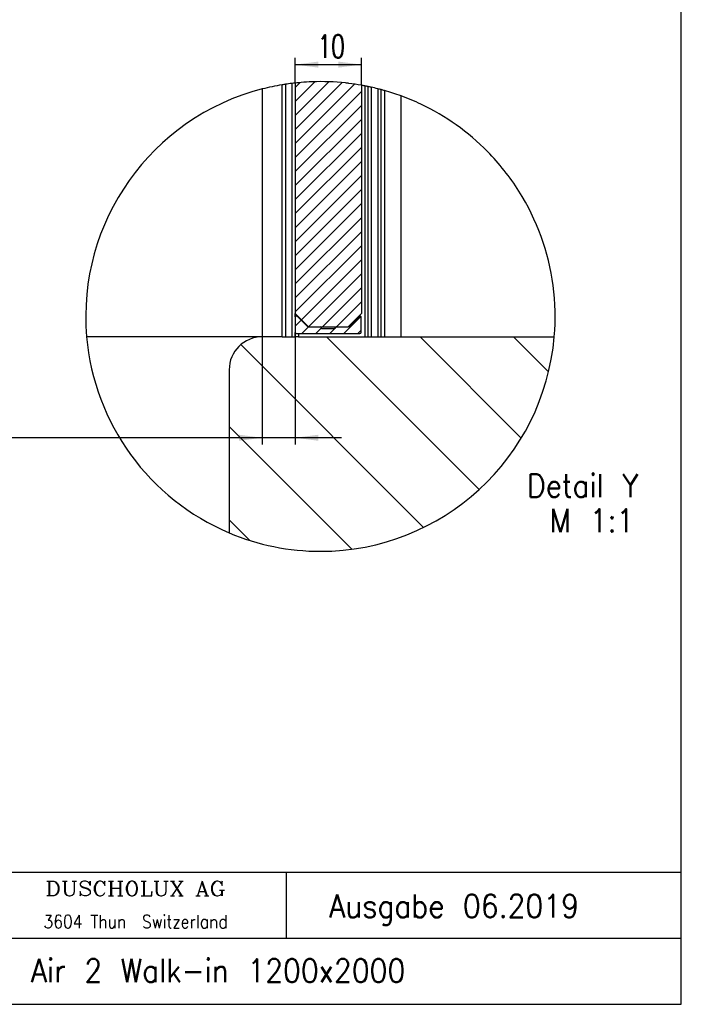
# Model space of a CAD drawing. Header units: millimetres. Extents: x -96 to 309, y -73 to 213.
# Tile 2 of 3: x 209 to 309, y -73 to 76. Entities that reach past the tile are written whole.
import ezdxf

# ---------------------------------------------------------------- set-up
doc = ezdxf.new("R2010")
doc.units = ezdxf.units.MM
doc.layers.add('1', color=7, linetype='Continuous')
doc.styles.add('CONVERTER_11', font='txt.shx', dxfattribs={"width": 0.9})
doc.styles.add('CONVERTER_13', font='complex.shx', dxfattribs={"width": 1.14})
doc.styles.add('CONVERTER_14', font='complex.shx', dxfattribs={"width": 0.8644999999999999})
doc.styles.add('CONVERTER_15', font='txt.shx', dxfattribs={"width": 0.675})
doc.dimstyles.new('ME10_DIM_15', dxfattribs={"dimtxt": 3.5, "dimasz": 3.5, "dimexe": 1, "dimexo": 0, "dimgap": 1, "dimtad": 1, "dimdsep": 46, "dimtxsty": 'CONVERTER_15', "dimsah": 1, "dimcen": 0.09, "dimclrd": 3, "dimclre": 3, "dimclrt": 3, "dimadec": 0, "dimazin": 0, "dimtfac": 1, "dimtdec": 4, "dimtix": 1, "dimtmove": 0, "dimatfit": 3, "dimfxl": 0, "dimtolj": 1, "dimtzin": 0, "dimarcsym": 0})
doc.dimstyles.new('ME10_DIM_16', dxfattribs={"dimtxt": 3.5, "dimasz": 3.5, "dimexe": 1, "dimexo": 0, "dimgap": 1, "dimtad": 1, "dimdsep": 46, "dimtxsty": 'CONVERTER_15', "dimsah": 1, "dimcen": 0.09, "dimclrd": 3, "dimclre": 3, "dimclrt": 3, "dimadec": 0, "dimazin": 0, "dimtfac": 1, "dimtdec": 4, "dimtix": 1, "dimtmove": 0, "dimatfit": 3, "dimfxl": 0, "dimtolj": 1, "dimtzin": 0, "dimarcsym": 0})
pattern_1 = [(225, (0, 0), (1.060660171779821, -1.060660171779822), [])]

# ---------------------------------------------------------------- blocks, each defined once
blk = doc.blocks.new('_din_a3_q_e', base_point=(106.081043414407, 70.01840975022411))
at = {"layer": '1', "color": 7, "linetype": 'Continuous'}
for p, q in [((308.581043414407, -72.9815902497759), (308.581043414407, 213.0184097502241)), ((21.831043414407, -72.98159024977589), (308.581043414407, -72.9815902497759))]:
    blk.add_line(p, q, dxfattribs=at)
blk = doc.blocks.new('_logo_duscholux', base_point=(206.4188812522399, -17.95562562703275))
at = {"layer": '1', "linetype": 'Continuous'}
h = blk.add_hatch(color=2, dxfattribs=at)
edge = h.paths.add_edge_path()
edge.add_line((149.4688812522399, -56.25777668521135), (149.4688812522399, -59.65347456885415))
edge.add_arc((147.3188812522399, -59.65347456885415), 2.150000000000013, 270, 360, ccw=False)
edge.add_line((147.3188812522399, -61.80347456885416), (142.6688812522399, -61.80347456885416))
edge.add_line((142.6688812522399, -61.80347456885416), (142.6688812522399, -56.85643157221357))
edge.add_line((142.6688812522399, -56.85643157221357), (144.2688812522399, -56.85643157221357))
edge.add_line((144.2688812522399, -56.85643157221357), (144.2688812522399, -60.35618255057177))
edge.add_line((144.2688812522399, -60.35618255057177), (146.7688812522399, -60.35618255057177))
edge.add_arc((146.7688812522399, -59.25618255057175), 1.100000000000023, 270, 360)
edge.add_line((147.8688812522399, -59.25618255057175), (147.8688812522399, -56.65777668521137))
edge.add_arc((146.7688812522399, -56.65777668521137), 1.099999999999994, 0, 90)
edge.add_line((146.7688812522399, -55.55777668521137), (142.6688812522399, -55.55777668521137))
edge.add_line((142.6688812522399, -55.55777668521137), (142.6688812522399, -54.10777668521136))
edge.add_line((142.6688812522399, -54.10777668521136), (147.3188812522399, -54.10777668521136))
edge.add_arc((147.3188812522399, -56.25777668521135), 2.150000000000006, 0, 90, ccw=False)
h = blk.add_hatch(color=2, dxfattribs=at)
edge = h.paths.add_edge_path()
edge.add_line((153.0632814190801, -56.06551131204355), (153.0632814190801, -56.66135861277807))
edge.add_line((153.0632814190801, -56.66135861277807), (154.8912191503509, -56.66135861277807))
edge.add_arc((154.8912191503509, -57.41135861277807), 0.75, 0, 90, ccw=False)
edge.add_line((155.6412191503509, -57.41135861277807), (155.6412191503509, -58.55182188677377))
edge.add_arc((154.8912191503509, -58.55182188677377), 0.75, 270, 360, ccw=False)
edge.add_line((154.8912191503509, -59.30182188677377), (153.7163279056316, -59.30182188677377))
edge.add_line((153.7163279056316, -59.30182188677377), (153.7163279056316, -57.26347642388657))
edge.add_line((153.7163279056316, -57.26347642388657), (153.0632814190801, -57.26347642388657))
edge.add_line((153.0632814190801, -57.26347642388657), (153.0632814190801, -59.89766918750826))
edge.add_line((153.0632814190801, -59.89766918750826), (155.0881765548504, -59.89766918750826))
edge.add_arc((155.0881765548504, -58.69766918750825), 1.20000000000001, 270, 360)
edge.add_line((156.2881765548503, -58.69766918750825), (156.2881765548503, -57.26551131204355))
edge.add_arc((155.0881765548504, -57.26551131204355), 1.199999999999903, 0, 90)
edge.add_line((155.0881765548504, -56.06551131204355), (153.0632814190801, -56.06551131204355))
h = blk.add_hatch(color=2, dxfattribs=at)
edge = h.paths.add_edge_path()
edge.add_line((160.555962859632, -56.06551131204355), (160.555962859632, -58.74766918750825))
edge.add_arc((159.4309628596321, -58.77266918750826), 1.12527774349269, -88.72696997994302, 1.2730300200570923, ccw=False)
edge.add_line((159.4559628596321, -59.89766918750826), (158.4102080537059, -59.89766918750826))
edge.add_arc((158.4352080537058, -58.77266918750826), 1.12527774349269, 178.726969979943, 268.72696997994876, ccw=False)
edge.add_line((157.3102080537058, -58.74766918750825), (157.3102080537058, -56.06551131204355))
edge.add_line((157.3102080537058, -56.06551131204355), (157.956728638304, -56.06551131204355))
edge.add_line((157.956728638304, -56.06551131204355), (157.9567286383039, -58.85182188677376))
edge.add_arc((158.406728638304, -58.85182188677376), 0.4500000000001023, 180, 270)
edge.add_line((158.406728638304, -59.30182188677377), (159.4540060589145, -59.30182188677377))
edge.add_arc((159.4540060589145, -58.85182188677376), 0.4500000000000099, 270, 360)
edge.add_line((159.9040060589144, -58.85182188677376), (159.9040060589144, -56.06551131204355))
edge.add_line((159.9040060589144, -56.06551131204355), (160.555962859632, -56.06551131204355))
h = blk.add_hatch(color=2, dxfattribs=at)
edge = h.paths.add_edge_path()
edge.add_line((164.8234085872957, -57.06551131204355), (164.8234085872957, -57.12324508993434))
edge.add_line((164.8234085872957, -57.12324508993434), (164.1768880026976, -57.12324508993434))
edge.add_line((164.1768880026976, -57.12324508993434), (164.1768880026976, -57.11135861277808))
edge.add_arc((163.7268880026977, -57.11135861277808), 0.4499999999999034, 0, 90)
edge.add_line((163.7268880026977, -56.66135861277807), (162.6796105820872, -56.66135861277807))
edge.add_arc((162.6796105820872, -57.11135861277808), 0.4500000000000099, 90, 180)
edge.add_line((162.2296105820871, -57.11135861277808), (162.2296105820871, -57.23649127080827))
edge.add_arc((162.6796105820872, -57.23649127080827), 0.4500000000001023, 180, 270)
edge.add_line((162.6796105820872, -57.68649127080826), (163.8234085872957, -57.68649127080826))
edge.add_arc((163.8234085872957, -58.68649127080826), 1, 0, 90, ccw=False)
edge.add_line((164.8234085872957, -58.68649127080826), (164.8234085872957, -58.89766918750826))
edge.add_arc((163.8234085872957, -58.89766918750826), 1, 270, 360, ccw=False)
edge.add_line((163.8234085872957, -59.89766918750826), (162.5776537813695, -59.89766918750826))
edge.add_arc((162.5776537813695, -58.89766918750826), 1, 180, 270, ccw=False)
edge.add_line((161.5776537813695, -58.89766918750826), (161.5776537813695, -58.80124253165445))
edge.add_line((161.5776537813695, -58.80124253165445), (162.2241743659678, -58.80124253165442))
edge.add_line((162.2241743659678, -58.80124253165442), (162.2241743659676, -58.85182188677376))
edge.add_arc((162.6741743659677, -58.85182188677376), 0.4500000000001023, 180, 270)
edge.add_line((162.6741743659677, -59.30182188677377), (163.7214517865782, -59.30182188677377))
edge.add_arc((163.7214517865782, -58.85182188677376), 0.4500000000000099, 270, 360)
edge.add_line((164.1714517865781, -58.85182188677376), (164.1714517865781, -58.73202677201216))
edge.add_arc((163.7214517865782, -58.73202677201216), 0.4499999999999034, 0, 90)
edge.add_line((163.7214517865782, -58.28202677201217), (162.5776537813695, -58.28202677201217))
edge.add_arc((162.5776537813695, -57.28202677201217), 1, 180, 270, ccw=False)
edge.add_line((161.5776537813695, -57.28202677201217), (161.5776537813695, -57.06551131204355))
edge.add_arc((162.5776537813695, -57.06551131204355), 1, 90, 180, ccw=False)
edge.add_line((162.5776537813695, -56.06551131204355), (163.8234085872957, -56.06551131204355))
edge.add_arc((163.8234085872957, -57.06551131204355), 1, 0, 90, ccw=False)
h = blk.add_hatch(color=2, dxfattribs=at)
edge = h.paths.add_edge_path()
edge.add_line((169.0598668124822, -57.06551131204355), (169.0598668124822, -57.12324508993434))
edge.add_line((169.0598668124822, -57.12324508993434), (168.4133462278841, -57.12324508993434))
edge.add_line((168.4133462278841, -57.12324508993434), (168.4133462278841, -57.11135861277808))
edge.add_arc((167.9633462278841, -57.11135861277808), 0.4499999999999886, 0, 90)
edge.add_line((167.9633462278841, -56.66135861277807), (166.9160688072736, -56.66135861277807))
edge.add_arc((166.9160688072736, -57.11135861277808), 0.4500000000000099, 90, 180)
edge.add_line((166.4660688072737, -57.11135861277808), (166.4606325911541, -58.85182188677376))
edge.add_arc((166.9106325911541, -58.85182188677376), 0.4499999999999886, 180, 270)
edge.add_line((166.9106325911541, -59.30182188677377), (167.9579100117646, -59.30182188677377))
edge.add_arc((167.9579100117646, -58.85182188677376), 0.4500000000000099, 270, 360)
edge.add_line((168.4079100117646, -58.85182188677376), (168.4079100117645, -58.80124253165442))
edge.add_line((168.4079100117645, -58.80124253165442), (169.0544305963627, -58.80124253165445))
edge.add_line((169.0544305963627, -58.80124253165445), (169.0544305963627, -58.89766918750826))
edge.add_arc((168.0544305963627, -58.89766918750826), 1, 270, 360, ccw=False)
edge.add_line((168.0544305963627, -59.89766918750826), (166.8086757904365, -59.89766918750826))
edge.add_arc((166.8086757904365, -58.89766918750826), 1, 180, 270, ccw=False)
edge.add_line((165.8086757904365, -58.89766918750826), (165.814112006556, -57.06551131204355))
edge.add_arc((166.814112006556, -57.06551131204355), 1, 90, 180, ccw=False)
edge.add_line((166.814112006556, -56.06551131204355), (168.0598668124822, -56.06551131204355))
edge.add_arc((168.0598668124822, -57.06551131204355), 1, 0, 90, ccw=False)
for points in [[(173.2967784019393, -56.06551131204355), (173.2967784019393, -59.89766918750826), (172.6448216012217, -59.89766918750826), (172.6448216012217, -58.28202677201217), (170.6975441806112, -58.28202677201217), (170.6975441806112, -59.89766918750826), (170.0510235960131, -59.89766918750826), (170.0510235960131, -56.06551131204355), (170.6975441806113, -56.06551131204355), (170.6975441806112, -57.68649127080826), (172.6448216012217, -57.68649127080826), (172.6448216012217, -56.06551131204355)], [(179.5276897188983, -56.06551131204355), (179.5276897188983, -59.30182188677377), (181.8026102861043, -59.30182188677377), (181.8026102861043, -59.89766918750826), (178.8811691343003, -59.89766918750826), (178.8811691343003, -56.06551131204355)], [(189.5169244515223, -56.06551131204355), (190.1688812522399, -56.06551131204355), (188.8692641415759, -57.98159024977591), (190.1688812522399, -59.89766918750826), (189.5169244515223, -59.89766918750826), (188.5443049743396, -58.46069091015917), (187.5696470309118, -59.89766918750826), (186.9231264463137, -59.89766918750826), (188.220025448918, -57.98159024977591), (186.9231264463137, -56.06551131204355), (187.5696470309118, -56.06551131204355), (188.5443049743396, -57.50248958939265)]]:
    blk.add_hatch(color=2, dxfattribs=at).paths.add_polyline_path(points)
h = blk.add_hatch(color=2, dxfattribs=at)
edge = h.paths.add_edge_path()
edge.add_line((176.6552563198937, -56.06551131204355), (175.4095015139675, -56.06551131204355))
edge.add_arc((175.4095015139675, -57.06551131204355), 1, 90, 180)
edge.add_line((174.4095015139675, -57.06551131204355), (174.4095015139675, -58.89766918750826))
edge.add_arc((175.4095015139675, -58.89766918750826), 1, 180, 270)
edge.add_line((175.4095015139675, -59.89766918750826), (176.6552563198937, -59.89766918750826))
edge.add_arc((176.6552563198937, -58.89766918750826), 1, 270, 360)
edge.add_line((177.6552563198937, -58.89766918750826), (177.6552563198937, -57.06551131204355))
edge.add_arc((176.6552563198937, -57.06551131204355), 1, 0, 90)
edge = h.paths.add_edge_path(flags=16)
edge.add_line((175.5060220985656, -59.30182188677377), (176.5532995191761, -59.30182188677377))
edge.add_arc((176.5532995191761, -58.85182188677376), 0.4500000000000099, 270, 360)
edge.add_line((177.0032995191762, -58.85182188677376), (177.0087357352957, -57.11135861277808))
edge.add_arc((176.5587357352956, -57.11135861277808), 0.4500000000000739, 0, 90)
edge.add_line((176.5587357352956, -56.66135861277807), (175.5114583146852, -56.66135861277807))
edge.add_arc((175.5114583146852, -57.11135861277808), 0.4500000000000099, 90, 180)
edge.add_line((175.0614583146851, -57.11135861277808), (175.0560220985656, -58.85182188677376))
edge.add_arc((175.5060220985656, -58.85182188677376), 0.4500000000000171, 180, 270)
h = blk.add_hatch(color=2, dxfattribs=at)
edge = h.paths.add_edge_path()
edge.add_line((185.8652863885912, -56.06551131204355), (185.8652863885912, -58.74766918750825))
edge.add_arc((184.7402863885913, -58.77266918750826), 1.125277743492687, -88.72696997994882, 1.2730300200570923, ccw=False)
edge.add_line((184.7652863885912, -59.89766918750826), (183.719531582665, -59.89766918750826))
edge.add_arc((183.7445315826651, -58.77266918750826), 1.12527774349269, 178.726969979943, 268.72696997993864, ccw=False)
edge.add_line((182.6195315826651, -58.74766918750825), (182.6195315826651, -56.06551131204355))
edge.add_line((182.6195315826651, -56.06551131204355), (183.2660521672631, -56.06551131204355))
edge.add_line((183.2660521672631, -56.06551131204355), (183.2660521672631, -58.85182188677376))
edge.add_arc((183.7160521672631, -58.85182188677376), 0.4499999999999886, 180, 270)
edge.add_line((183.7160521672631, -59.30182188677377), (184.7633295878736, -59.30182188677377))
edge.add_arc((184.7633295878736, -58.85182188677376), 0.4500000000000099, 270, 360)
edge.add_line((185.2133295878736, -58.85182188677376), (185.2133295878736, -56.06551131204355))
edge.add_line((185.2133295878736, -56.06551131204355), (185.8652863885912, -56.06551131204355))
at = {"layer": '1', "color": 2, "linetype": 'Continuous'}
for p, q in [((142.6688812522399, -54.10777668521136), (147.3188812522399, -54.10777668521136)), ((142.6688812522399, -55.55777668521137), (142.6688812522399, -54.10777668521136)), ((142.6688812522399, -55.55777668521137), (146.7688812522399, -55.55777668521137)), ((149.4688812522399, -56.25777668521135), (149.4688812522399, -59.65347456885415)), ((155.0881765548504, -56.06551131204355), (153.0632814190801, -56.06551131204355)), ((153.0632814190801, -56.66135861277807), (153.0632814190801, -56.06551131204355)), ((157.3102080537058, -58.74766918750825), (157.3102080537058, -56.06551131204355)), ((157.3102080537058, -56.06551131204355), (157.956728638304, -56.06551131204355)), ((157.956728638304, -56.06551131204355), (157.9567286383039, -58.85182188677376)), ((159.9040060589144, -56.06551131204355), (160.555962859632, -56.06551131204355)), ((159.9040060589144, -58.85182188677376), (159.9040060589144, -56.06551131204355)), ((160.555962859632, -56.06551131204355), (160.555962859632, -58.74766918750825)), ((162.5776537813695, -56.06551131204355), (163.8234085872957, -56.06551131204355)), ((166.814112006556, -56.06551131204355), (168.0598668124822, -56.06551131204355)), ((170.0510235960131, -56.06551131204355), (170.6975441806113, -56.06551131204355)), ((170.0510235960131, -59.89766918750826), (170.0510235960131, -56.06551131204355)), ((170.6975441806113, -56.06551131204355), (170.6975441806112, -57.68649127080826)), ((172.6448216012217, -57.68649127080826), (172.6448216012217, -56.06551131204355)), ((172.6448216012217, -56.06551131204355), (173.2967784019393, -56.06551131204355)), ((173.2967784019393, -56.06551131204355), (173.2967784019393, -59.89766918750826)), ((175.4095015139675, -56.06551131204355), (176.6552563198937, -56.06551131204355)), ((178.8811691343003, -59.89766918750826), (178.8811691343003, -56.06551131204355)), ((178.8811691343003, -56.06551131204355), (179.5276897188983, -56.06551131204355)), ((179.5276897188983, -56.06551131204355), (179.5276897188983, -59.30182188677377)), ((182.6195315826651, -56.06551131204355), (183.2660521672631, -56.06551131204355)), ((182.6195315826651, -58.74766918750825), (182.6195315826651, -56.06551131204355)), ((183.2660521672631, -56.06551131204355), (183.2660521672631, -58.85182188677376)), ((185.2133295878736, -58.85182188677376), (185.2133295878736, -56.06551131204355)), ((185.2133295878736, -56.06551131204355), (185.8652863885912, -56.06551131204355)), ((185.8652863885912, -56.06551131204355), (185.8652863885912, -58.74766918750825)), ((186.9231264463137, -56.06551131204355), (188.220025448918, -57.98159024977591)), ((186.9231264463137, -56.06551131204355), (187.5696470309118, -56.06551131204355)), ((188.5443049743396, -57.50248958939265), (187.5696470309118, -56.06551131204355)), ((189.5169244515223, -56.06551131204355), (188.5443049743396, -57.50248958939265)), ((190.1688812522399, -56.06551131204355), (188.8692641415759, -57.98159024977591)), ((189.5169244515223, -56.06551131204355), (190.1688812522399, -56.06551131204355)), ((142.6688812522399, -61.80347456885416), (142.6688812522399, -56.85643157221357)), ((144.2688812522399, -56.85643157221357), (142.6688812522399, -56.85643157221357)), ((144.2688812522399, -60.35618255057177), (144.2688812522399, -56.85643157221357)), ((147.8688812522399, -56.65777668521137), (147.8688812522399, -59.25618255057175)), ((153.0632814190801, -56.66135861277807), (154.8912191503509, -56.66135861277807)), ((153.7163279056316, -57.26347642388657), (153.0632814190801, -57.26347642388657)), ((153.0632814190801, -59.89766918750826), (153.0632814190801, -57.26347642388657)), ((153.7163279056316, -57.26347642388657), (153.7163279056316, -59.30182188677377)), ((155.6412191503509, -58.55182188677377), (155.6412191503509, -57.41135861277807)), ((156.2881765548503, -57.26551131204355), (156.2881765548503, -58.69766918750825)), ((161.5776537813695, -57.06551131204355), (161.5776537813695, -57.28202677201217)), ((162.2296105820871, -57.11135861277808), (162.2296105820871, -57.23649127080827)), ((163.7268880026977, -56.66135861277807), (162.6796105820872, -56.66135861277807)), ((162.6796105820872, -57.68649127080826), (163.8234085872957, -57.68649127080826)), ((164.1768880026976, -57.11135861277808), (164.1768880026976, -57.12324508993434)), ((164.1768880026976, -57.12324508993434), (164.8234085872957, -57.12324508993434)), ((164.8234085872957, -57.06551131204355), (164.8234085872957, -57.12324508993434)), ((165.814112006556, -57.06551131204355), (165.8086757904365, -58.89766918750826)), ((166.4660688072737, -57.11135861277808), (166.4606325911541, -58.85182188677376)), ((167.9633462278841, -56.66135861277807), (166.9160688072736, -56.66135861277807)), ((168.4133462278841, -57.11135861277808), (168.4133462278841, -57.12324508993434)), ((168.4133462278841, -57.12324508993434), (169.0598668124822, -57.12324508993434)), ((169.0598668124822, -57.06551131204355), (169.0598668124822, -57.12324508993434)), ((170.6975441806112, -57.68649127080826), (172.6448216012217, -57.68649127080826)), ((174.4095015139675, -57.06551131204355), (174.4095015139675, -58.89766918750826)), ((175.0614583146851, -57.11135861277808), (175.0560220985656, -58.85182188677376)), ((176.5587357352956, -56.66135861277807), (175.5114583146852, -56.66135861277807)), ((177.0032995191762, -58.85182188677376), (177.0087357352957, -57.11135861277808)), ((177.6552563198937, -58.89766918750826), (177.6552563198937, -57.06551131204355)), ((188.220025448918, -57.98159024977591), (186.9231264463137, -59.89766918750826)), ((190.1688812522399, -59.89766918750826), (188.8692641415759, -57.98159024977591)), ((154.8912191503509, -59.30182188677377), (153.7163279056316, -59.30182188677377)), ((158.406728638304, -59.30182188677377), (159.4540060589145, -59.30182188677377)), ((161.5776537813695, -58.80124253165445), (162.2241743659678, -58.80124253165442)), ((161.5776537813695, -58.89766918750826), (161.5776537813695, -58.80124253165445)), ((162.2241743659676, -58.85182188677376), (162.2241743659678, -58.80124253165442)), ((163.7214517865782, -58.28202677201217), (162.5776537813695, -58.28202677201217)), ((162.6741743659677, -59.30182188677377), (163.7214517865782, -59.30182188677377)), ((164.1714517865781, -58.85182188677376), (164.1714517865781, -58.73202677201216)), ((164.8234085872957, -58.89766918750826), (164.8234085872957, -58.68649127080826)), ((166.9106325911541, -59.30182188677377), (167.9579100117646, -59.30182188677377)), ((168.4079100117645, -58.80124253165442), (168.4079100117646, -58.85182188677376)), ((168.4079100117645, -58.80124253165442), (169.0544305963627, -58.80124253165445)), ((169.0544305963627, -58.80124253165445), (169.0544305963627, -58.89766918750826)), ((170.6975441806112, -58.28202677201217), (170.6975441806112, -59.89766918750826)), ((170.6975441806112, -58.28202677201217), (172.6448216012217, -58.28202677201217)), ((172.6448216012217, -59.89766918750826), (172.6448216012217, -58.28202677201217)), ((175.5060220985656, -59.30182188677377), (176.5532995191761, -59.30182188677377)), ((179.5276897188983, -59.30182188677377), (181.8026102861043, -59.30182188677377)), ((181.8026102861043, -59.30182188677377), (181.8026102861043, -59.89766918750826)), ((183.7160521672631, -59.30182188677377), (184.7633295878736, -59.30182188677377)), ((188.5443049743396, -58.46069091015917), (187.5696470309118, -59.89766918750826)), ((188.5443049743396, -58.46069091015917), (189.5169244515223, -59.89766918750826)), ((146.7688812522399, -60.35618255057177), (144.2688812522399, -60.35618255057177)), ((153.0632814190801, -59.89766918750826), (155.0881765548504, -59.89766918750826)), ((159.4559628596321, -59.89766918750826), (158.4102080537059, -59.89766918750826)), ((163.8234085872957, -59.89766918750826), (162.5776537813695, -59.89766918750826)), ((168.0544305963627, -59.89766918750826), (166.8086757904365, -59.89766918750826)), ((170.6975441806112, -59.89766918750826), (170.0510235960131, -59.89766918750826)), ((173.2967784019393, -59.89766918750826), (172.6448216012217, -59.89766918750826)), ((176.6552563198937, -59.89766918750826), (175.4095015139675, -59.89766918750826)), ((181.8026102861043, -59.89766918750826), (178.8811691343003, -59.89766918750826)), ((184.7652863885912, -59.89766918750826), (183.719531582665, -59.89766918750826)), ((187.5696470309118, -59.89766918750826), (186.9231264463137, -59.89766918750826)), ((190.1688812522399, -59.89766918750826), (189.5169244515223, -59.89766918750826)), ((147.3188812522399, -61.80347456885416), (142.6688812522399, -61.80347456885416))]:
    blk.add_line(p, q, dxfattribs=at)
for centre, radius, start, end in [((147.3188812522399, -56.25777668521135), 2.150000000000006, 0, 90), ((146.7688812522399, -56.65777668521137), 1.099999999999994, 0, 90), ((155.0881765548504, -57.26551131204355), 1.199999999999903, 0, 90), ((162.5776537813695, -57.06551131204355), 1, 90, 180), ((163.8234085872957, -57.06551131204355), 1, 0, 90), ((166.814112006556, -57.06551131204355), 1, 90, 180), ((168.0598668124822, -57.06551131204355), 1, 0, 90), ((175.4095015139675, -57.06551131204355), 1, 90, 180), ((176.6552563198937, -57.06551131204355), 1, 0, 90), ((154.8912191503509, -57.41135861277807), 0.75, 0, 90), ((162.5776537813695, -57.28202677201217), 1, 180, 270), ((162.6796105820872, -57.11135861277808), 0.4500000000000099, 90, 180), ((162.6796105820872, -57.23649127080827), 0.4500000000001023, 180, 270), ((163.7268880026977, -57.11135861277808), 0.4499999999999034, 0, 90), ((163.8234085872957, -58.68649127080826), 1, 0, 90), ((166.9160688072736, -57.11135861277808), 0.4500000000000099, 90, 180), ((167.9633462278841, -57.11135861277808), 0.4499999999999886, 0, 90), ((175.5114583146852, -57.11135861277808), 0.4500000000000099, 90, 180), ((176.5587357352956, -57.11135861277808), 0.4500000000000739, 0, 90), ((146.7688812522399, -59.25618255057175), 1.100000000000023, 270, 0), ((154.8912191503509, -58.55182188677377), 0.75, 270, 0), ((155.0881765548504, -58.69766918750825), 1.20000000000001, 270, 0), ((158.4352080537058, -58.77266918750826), 1.12527774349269, 178.726969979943, 268.7269699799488), ((158.406728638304, -58.85182188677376), 0.4500000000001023, 180, 270), ((159.4540060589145, -58.85182188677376), 0.4500000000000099, 270, 0), ((159.4309628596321, -58.77266918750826), 1.12527774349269, 271.273030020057, 1.273030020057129), ((162.5776537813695, -58.89766918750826), 1, 180, 270), ((162.6741743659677, -58.85182188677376), 0.4500000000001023, 180, 270), ((163.7214517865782, -58.73202677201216), 0.4499999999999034, 0, 90), ((163.7214517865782, -58.85182188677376), 0.4500000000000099, 270, 0), ((163.8234085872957, -58.89766918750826), 1, 270, 0), ((166.8086757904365, -58.89766918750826), 1, 180, 270), ((166.9106325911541, -58.85182188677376), 0.4499999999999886, 180, 270), ((167.9579100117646, -58.85182188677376), 0.4500000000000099, 270, 0), ((168.0544305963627, -58.89766918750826), 1, 270, 0), ((175.4095015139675, -58.89766918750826), 1, 180, 270), ((175.5060220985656, -58.85182188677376), 0.4500000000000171, 180, 270), ((176.5532995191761, -58.85182188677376), 0.4500000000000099, 270, 0), ((176.6552563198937, -58.89766918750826), 1, 270, 0), ((183.7445315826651, -58.77266918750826), 1.12527774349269, 178.726969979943, 268.7269699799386), ((183.7160521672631, -58.85182188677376), 0.4499999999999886, 180, 270), ((184.7633295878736, -58.85182188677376), 0.4500000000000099, 270, 0), ((184.7402863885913, -58.77266918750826), 1.125277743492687, 271.2730300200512, 1.273030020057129), ((147.3188812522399, -59.65347456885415), 2.150000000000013, 270, 0)]:
    blk.add_arc(centre, radius, start, end, dxfattribs=at)
blk = doc.blocks.new('_sfeld', base_point=(216.831043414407, -42.98159024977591))
at = {"layer": '1', "color": 7, "linetype": 'Continuous'}
for p, q in [((133.5776537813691, -72.9815902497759), (133.5776537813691, -52.98159024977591)), ((133.581043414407, -52.98159024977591), (308.581043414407, -52.98159024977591)), ((203.5776537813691, -72.9815902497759), (203.5776537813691, -52.98159024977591)), ((248.8513136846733, -62.98159024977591), (248.8513136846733, -52.98159024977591)), ((133.581043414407, -62.98159024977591), (308.581043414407, -62.98159024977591))]:
    blk.add_line(p, q, dxfattribs=at)
at = {"layer": '1'}
blk.add_blockref('_logo_duscholux', (206.4188812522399, -17.95562562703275), dxfattribs=at)
at = {"layer": '1', "color": 2, "attachment_point": 5, "line_spacing_factor": 1.080432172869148}
for s, insert, char_height, style in [('DUSCHOLUX AG', (226.0269893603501, -55.48159024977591), 2.2, 'CONVERTER_13'), ('3604 Thun  Switzerland', (226.0269893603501, -60.48159024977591), 2, 'CONVERTER_14')]:
    blk.add_mtext(s, dxfattribs=dict(at, insert=insert, char_height=char_height, style=style))
blk = doc.blocks.new('1__1', base_point=(100189.9101564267, 101898.3379749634))
at = {"layer": '1'}
for name, p in [('_din_a3_q_e', (106.081043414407, 70.01840975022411)), ('_sfeld', (216.831043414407, -42.98159024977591))]:
    blk.add_blockref(name, p, dxfattribs=at)
at = {"layer": '1', "color": 2, "style": 'CONVERTER_11', "width": 0.9}
for s, p in [('Ausgabe 06.2019', (255.3279486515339, -59.8649272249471)), ('Air 2 Walk-in 1200x2000', (210.2149428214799, -69.6277330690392))]:
    blk.add_text(s, height=3.5, dxfattribs=at).set_placement(p)
blk = doc.blocks.new('SD_drawing', base_point=(308.581043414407, -72.9815902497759))
at = {"layer": '1'}
blk.add_blockref('1__1', (100189.9101564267, 101898.3379749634), dxfattribs=at)
blk = doc.blocks.new('250349_01_21980000__31', base_point=(252.2864742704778, 66.50000000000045))
at = {"color": 3, "linetype": 'Continuous'}
for p, q in [((252.2864742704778, 29.4376970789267), (252.4364742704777, 29.4376970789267)), ((252.4364742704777, 29.4376970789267), (252.7864742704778, 29.4376970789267)), ((252.7864742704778, 29.4376970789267), (253.9714045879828, 29.43769701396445)), ((253.9714045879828, 29.43769701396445), (256.3714045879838, 29.43769701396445)), ((256.3714045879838, 29.43769701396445), (257.7864742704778, 29.4376970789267)), ((257.7864742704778, 29.4376970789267), (258.1364742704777, 29.4376970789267)), ((258.1364742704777, 29.4376970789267), (258.1899852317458, 29.43769714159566)), ((258.2714045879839, 29.43769701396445), (258.1899852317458, 29.43769714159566)), ((258.2864742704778, 29.53418618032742), (258.2864742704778, 29.45276669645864))]:
    blk.add_line(p, q, dxfattribs=at)
at = {"color": 2, "linetype": 'Continuous'}
for centre, radius, start, end in [((254.0000000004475, 31.00000000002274), 35.49999999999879, 92.52429332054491, 92.7666466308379), ((253.9999999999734, 31.00000000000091), 35.49999999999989, 91.95897045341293, 92.5242933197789), ((253.9999999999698, 31.00000000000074), 35.49999999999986, 83.87711343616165, 91.9589704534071), ((253.9999999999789, 30.99999999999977), 35.49999999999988, 83.30867272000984, 83.87711343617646), ((253.9999999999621, 31.00000000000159), 35.49999999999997, 83.06485589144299, 83.30867271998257)]:
    blk.add_arc(centre, radius, start, end, dxfattribs=at)
blk = doc.blocks.new('10010_50I_Glas_Plan_1500x2198x10__32', base_point=(250.1899852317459, 66.50000000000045))
at = {"linetype": 'Continuous'}
h = blk.add_hatch(dxfattribs=at)
h.set_pattern_fill('_USER', color=3, scale=1.5, angle=225, pattern_type=0)
h.set_pattern_definition(pattern_1)
edge = h.paths.add_edge_path()
edge.add_line((250.1899852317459, 66.29495413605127), (250.1899852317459, 31.43769714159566))
edge.add_line((250.1899852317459, 31.43769714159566), (252.1899852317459, 29.43769714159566))
edge.add_line((252.1899852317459, 29.43769714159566), (252.2864742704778, 29.4376970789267))
edge.add_line((252.2864742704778, 29.4376970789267), (252.4364742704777, 29.4376970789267))
edge.add_line((252.4364742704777, 29.4376970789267), (252.7864742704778, 29.4376970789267))
edge.add_line((252.7864742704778, 29.4376970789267), (253.9714045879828, 29.43769701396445))
edge.add_line((253.9714045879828, 29.43769701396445), (256.3714045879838, 29.43769701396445))
edge.add_line((256.3714045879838, 29.43769701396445), (257.7864742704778, 29.4376970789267))
edge.add_line((257.7864742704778, 29.4376970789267), (258.1364742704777, 29.43769707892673))
edge.add_line((258.1364742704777, 29.43769707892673), (258.1899852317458, 29.43769714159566))
edge.add_line((258.1899852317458, 29.43769714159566), (260.1899852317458, 31.43769714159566))
edge.add_line((260.1899852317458, 31.43769714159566), (260.1899852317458, 65.95617374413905))
edge.add_arc((253.9999999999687, 31.00000000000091), 35.49999999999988, 79.95824738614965, 83.06485589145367)
edge.add_arc((253.9999999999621, 31.00000000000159), 35.49999999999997, 83.06485589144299, 83.30867271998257)
edge.add_arc((253.9999999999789, 30.99999999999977), 35.49999999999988, 83.30867272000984, 83.87711343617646)
edge.add_arc((253.9999999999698, 31.00000000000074), 35.49999999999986, 83.87711343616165, 91.9589704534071)
edge.add_arc((253.9999999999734, 31.00000000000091), 35.49999999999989, 91.95897045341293, 92.5242933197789)
edge.add_arc((254.0000000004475, 31.00000000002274), 35.49999999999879, 92.52429332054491, 92.7666466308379)
edge.add_arc((253.9999999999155, 30.99999999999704), 35.49999999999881, 92.76664662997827, 95.35002110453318)
edge.add_arc((253.9999999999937, 31.00000000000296), 35.50000000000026, 95.35002110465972, 96.1610994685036)
at = {"color": 3, "linetype": 'Continuous'}
for p, q in [((250.1899852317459, 66.29495413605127), (250.1899852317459, 31.43769714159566)), ((260.1899852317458, 65.95617374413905), (260.1899852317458, 31.43769714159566)), ((250.1899852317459, 31.43769714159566), (252.1899852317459, 29.43769714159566)), ((260.1899852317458, 31.43769714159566), (258.1899852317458, 29.43769714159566)), ((252.1899852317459, 29.43769714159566), (252.2864742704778, 29.4376970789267)), ((252.2864742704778, 29.4376970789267), (252.4364742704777, 29.4376970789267)), ((252.4364742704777, 29.4376970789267), (252.7864742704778, 29.4376970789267)), ((252.7864742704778, 29.4376970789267), (253.9714045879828, 29.43769701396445)), ((253.9714045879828, 29.43769701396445), (256.3714045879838, 29.43769701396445)), ((256.3714045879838, 29.43769701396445), (257.7864742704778, 29.4376970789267)), ((257.7864742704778, 29.4376970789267), (258.1364742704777, 29.43769707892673)), ((258.1364742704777, 29.43769707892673), (258.1899852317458, 29.43769714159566))]:
    blk.add_line(p, q, dxfattribs=at)
at = {"color": 2, "linetype": 'Continuous'}
for centre, radius, start, end in [((253.9999999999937, 31.00000000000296), 35.50000000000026, 95.35002110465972, 96.1610994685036), ((253.9999999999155, 30.99999999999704), 35.49999999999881, 92.76664662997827, 95.35002110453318), ((254.0000000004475, 31.00000000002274), 35.49999999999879, 92.52429332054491, 92.7666466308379), ((253.9999999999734, 31.00000000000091), 35.49999999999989, 91.95897045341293, 92.5242933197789), ((253.9999999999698, 31.00000000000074), 35.49999999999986, 83.87711343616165, 91.9589704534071), ((253.9999999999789, 30.99999999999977), 35.49999999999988, 83.30867272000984, 83.87711343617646), ((253.9999999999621, 31.00000000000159), 35.49999999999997, 83.06485589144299, 83.30867271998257), ((253.9999999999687, 31.00000000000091), 35.49999999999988, 79.95824738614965, 83.06485589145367)]:
    blk.add_arc(centre, radius, start, end, dxfattribs=at)
blk = doc.blocks.new('520368_FÜHRUNGSSCHIENE__33', base_point=(250.1714045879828, 31.05485430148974))
at = {"linetype": 'Continuous'}
h = blk.add_hatch(dxfattribs=at)
h.set_pattern_fill('_USER', color=3, scale=1.5, angle=225, pattern_type=0)
h.set_pattern_definition(pattern_1)
edge = h.paths.add_edge_path()
edge.add_line((260.1714045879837, 28.63769701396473), (260.1714045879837, 30.8548543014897))
edge.add_arc((259.9714045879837, 30.8548543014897), 0.1999999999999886, 0, 135.0000000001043)
edge.add_line((259.8299832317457, 30.99627565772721), (258.2714045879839, 29.43769701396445))
edge.add_line((258.2714045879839, 29.43769701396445), (258.1899852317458, 29.43769714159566))
edge.add_line((258.1899852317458, 29.43769714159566), (258.1364742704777, 29.4376970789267))
edge.add_line((258.1364742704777, 29.4376970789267), (257.7864742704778, 29.4376970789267))
edge.add_line((257.7864742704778, 29.4376970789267), (256.3714045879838, 29.43769701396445))
edge.add_arc((256.3714045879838, 29.23769701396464), 0.1999999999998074, 90, 180)
edge.add_line((256.1714045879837, 29.23769701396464), (256.1714045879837, 29.13769701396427))
edge.add_line((256.1714045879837, 29.13769701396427), (254.1714045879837, 29.13769701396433))
edge.add_line((254.1714045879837, 29.13769701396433), (254.1714045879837, 29.23769701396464))
edge.add_arc((253.9714045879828, 29.23769701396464), 0.2000000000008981, 0, 90)
edge.add_line((253.9714045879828, 29.43769701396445), (252.7864742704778, 29.4376970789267))
edge.add_line((252.7864742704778, 29.4376970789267), (252.4364742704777, 29.4376970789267))
edge.add_line((252.4364742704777, 29.4376970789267), (252.2864742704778, 29.4376970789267))
edge.add_line((252.2864742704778, 29.4376970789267), (252.1899852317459, 29.43769714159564))
edge.add_line((252.1899852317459, 29.43769714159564), (252.0714045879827, 29.43769701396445))
edge.add_line((252.0714045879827, 29.43769701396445), (250.5128259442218, 30.9962756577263))
edge.add_arc((250.3714045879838, 30.85485430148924), 0.2000000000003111, 44.99999999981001, 180)
edge.add_line((250.1714045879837, 30.85485430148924), (250.1714045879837, 28.63769701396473))
edge.add_arc((250.3714045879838, 28.63769701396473), 0.2000000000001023, 180, 270)
edge.add_line((250.3714045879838, 28.43769701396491), (250.6714045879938, 28.43769701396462))
edge.add_line((250.6714045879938, 28.43769701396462), (259.6714045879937, 28.43769701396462))
edge.add_line((259.6714045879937, 28.43769701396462), (259.9714045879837, 28.43769701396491))
edge.add_arc((259.9714045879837, 28.63769701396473), 0.1999999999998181, 270, 360)
at = {"color": 3, "linetype": 'Continuous'}
for p, q in [((250.1714045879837, 30.85485430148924), (250.1714045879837, 28.63769701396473)), ((252.0714045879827, 29.43769701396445), (250.5128259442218, 30.9962756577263)), ((259.8299832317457, 30.99627565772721), (258.2714045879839, 29.43769701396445)), ((260.1714045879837, 28.63769701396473), (260.1714045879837, 30.8548543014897)), ((250.3714045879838, 28.43769701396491), (250.6714045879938, 28.43769701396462)), ((250.6714045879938, 28.43769701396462), (259.6714045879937, 28.43769701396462)), ((252.1899852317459, 29.43769714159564), (252.0714045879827, 29.43769701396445)), ((252.1899852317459, 29.43769714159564), (252.2864742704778, 29.4376970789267)), ((252.2864742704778, 29.4376970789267), (252.4364742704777, 29.4376970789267)), ((252.4364742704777, 29.4376970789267), (252.7864742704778, 29.4376970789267)), ((252.7864742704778, 29.4376970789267), (253.9714045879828, 29.43769701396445)), ((254.1714045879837, 29.13769701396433), (254.1714045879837, 29.23769701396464)), ((256.1714045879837, 29.13769701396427), (254.1714045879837, 29.13769701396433)), ((256.1714045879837, 29.23769701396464), (256.1714045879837, 29.13769701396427)), ((256.3714045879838, 29.43769701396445), (257.7864742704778, 29.4376970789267)), ((257.7864742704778, 29.4376970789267), (258.1364742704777, 29.4376970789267)), ((258.1364742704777, 29.4376970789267), (258.1899852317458, 29.43769714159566)), ((258.2714045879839, 29.43769701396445), (258.1899852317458, 29.43769714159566)), ((259.6714045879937, 28.43769701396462), (259.9714045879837, 28.43769701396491))]:
    blk.add_line(p, q, dxfattribs=at)
for centre, radius, start, end in [((250.3714045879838, 30.85485430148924), 0.2000000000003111, 44.99999999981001, 180), ((259.9714045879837, 30.8548543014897), 0.1999999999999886, 0, 135.0000000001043), ((250.3714045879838, 28.63769701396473), 0.2000000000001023, 180, 270), ((253.9714045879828, 29.23769701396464), 0.2000000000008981, 0, 90), ((256.3714045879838, 29.23769701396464), 0.1999999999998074, 90, 180), ((259.9714045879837, 28.63769701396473), 0.1999999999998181, 270, 0)]:
    blk.add_arc(centre, radius, start, end, dxfattribs=at)
blk = doc.blocks.new('520368_501_0_Führungsschiene_mit_Klebeband_1__34', base_point=(250.1714045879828, 31.05485430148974))
blk.add_blockref('520368_FÜHRUNGSSCHIENE__33', (250.1714045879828, 31.05485430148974))
blk = doc.blocks.new('520367_02_2500_Wandprofil_Unterputz_1__35', base_point=(248.1899852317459, 66.50000000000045))
at = {"color": 3, "linetype": 'Continuous'}
for p, q in [((248.1899852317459, 27.93769714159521), (248.1899852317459, 66.02133247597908)), ((250.1899852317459, 66.29495413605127), (250.1899852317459, 31.43769714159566)), ((261.1899852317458, 27.93769714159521), (261.1899852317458, 65.76426487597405)), ((263.1899852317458, 27.93769714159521), (263.1899852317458, 65.28985522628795)), ((250.1899852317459, 30.93903872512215), (250.1899852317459, 31.43769714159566)), ((250.1899852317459, 27.93769714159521), (250.1899852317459, 28.55351259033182)), ((248.1899852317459, 27.93769714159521), (248.6899852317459, 27.93769714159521)), ((248.6899852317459, 27.93769714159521), (249.6899852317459, 27.93769714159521)), ((249.6899852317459, 27.93769714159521), (250.1899852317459, 27.93769714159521)), ((250.6899852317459, 27.93769714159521), (250.1899852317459, 27.93769714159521)), ((250.6899852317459, 27.93769714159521), (260.6899852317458, 27.93769714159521)), ((260.6899852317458, 27.93769714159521), (261.1899852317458, 27.93769714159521)), ((261.1899852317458, 27.93769714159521), (261.6899852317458, 27.93769714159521)), ((261.6899852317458, 27.93769714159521), (262.6899852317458, 27.93769714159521)), ((262.6899852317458, 27.93769714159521), (263.1899852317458, 27.93769714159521)), ((263.1899852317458, 27.93769714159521), (263.6899852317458, 27.93769714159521)), ((263.6899852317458, 27.93769714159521), (266.1899852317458, 27.93769714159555)), ((266.1899852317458, 27.93769714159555), (289.3676731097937, 27.93769714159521))]:
    blk.add_line(p, q, dxfattribs=at)
at = {"color": 1, "linetype": 'Continuous'}
for p, q in [((248.6899852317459, 66.10062311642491), (248.6899852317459, 27.93769714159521)), ((249.6899852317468, 66.23739168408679), (249.6899852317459, 27.93769714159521)), ((260.6899852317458, 65.86393692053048), (260.6899852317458, 27.93769714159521)), ((261.6899852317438, 65.65709346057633), (261.6899852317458, 27.93769714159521)), ((262.6899852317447, 65.41996741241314), (262.6899852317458, 27.93769714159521)), ((263.6899852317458, 65.15192800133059), (263.6899852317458, 27.93769714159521)), ((250.6899852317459, 30.93769714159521), (250.6899852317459, 30.81911637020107)), ((250.6899852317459, 28.43769701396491), (250.6899852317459, 27.93769714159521))]:
    blk.add_line(p, q, dxfattribs=at)
at = {"color": 2, "linetype": 'Continuous'}
for centre, radius, start, end in [((253.9999999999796, 31.0000000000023), 35.50000000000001, 98.60246493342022, 99.41953867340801), ((253.9999999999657, 31.00000000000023), 35.49999999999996, 96.97341925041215, 98.60246493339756), ((253.9999999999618, 30.99999999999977), 35.50000000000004, 96.16109946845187, 96.97341925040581), ((253.9999999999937, 31.00000000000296), 35.50000000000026, 95.35002110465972, 96.1610994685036), ((253.9999999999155, 30.99999999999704), 35.49999999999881, 92.76664662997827, 95.35002110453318), ((254.0000000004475, 31.00000000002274), 35.49999999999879, 92.52429332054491, 92.7666466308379), ((253.9999999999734, 31.00000000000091), 35.49999999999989, 91.95897045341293, 92.5242933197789), ((253.9999999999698, 31.00000000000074), 35.49999999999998, 83.87711343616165, 91.9589704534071), ((253.9999999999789, 30.99999999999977), 35.49999999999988, 83.30867272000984, 83.87711343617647), ((253.9999999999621, 31.00000000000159), 35.49999999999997, 83.06485589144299, 83.30867271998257), ((253.9999999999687, 31.00000000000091), 35.49999999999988, 79.95824738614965, 83.06485589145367), ((254.0000000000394, 30.99999999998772), 35.50000000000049, 79.13764140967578, 79.9582473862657), ((253.9999999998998, 31.00000000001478), 35.50000000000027, 78.31477376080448, 79.1376414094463), ((253.999999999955, 31.00000000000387), 35.49999999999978, 77.48945443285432, 78.31477376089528), ((253.9999999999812, 30.99999999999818), 35.49999999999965, 75.83067576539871, 77.4894544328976), ((253.9999999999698, 31.00000000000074), 35.49999999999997, 74.99681000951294, 75.83067576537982), ((254.0000000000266, 30.99999999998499), 35.50000000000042, 74.1596786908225, 74.99681000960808), ((253.9999999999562, 31.000000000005), 35.50000000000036, 69.91707191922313, 74.15967869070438), ((253.9999999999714, 31), 35.49999999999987, 64.6664674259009, 69.91707191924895), ((253.9999999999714, 31), 35.49999999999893, 32.23927905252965, 44.625537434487), ((253.9999999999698, 31.00000000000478), 35.4999999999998, 355.0513982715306, 7.577591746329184)]:
    blk.add_arc(centre, radius, start, end, dxfattribs=at)
blk = doc.blocks.new('FLIESE_30x60cm_1_1_2__36', base_point=(218.4999999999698, 65.38944081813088))
at = {"color": 3, "linetype": 'Continuous'}
for p, q in [((245.1899852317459, 65.38944081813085), (245.1899852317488, 27.93769714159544)), ((245.1899852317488, 27.93769714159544), (218.6323268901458, 27.93769714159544))]:
    blk.add_line(p, q, dxfattribs=at)
at = {"color": 2, "linetype": 'Continuous'}
blk.add_arc((253.9999999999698, 31.00000000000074), 35.49999999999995, 104.369214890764, 184.9486017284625, dxfattribs=at)
blk = doc.blocks.new('FLIESE_30x60cm_1_2__37', base_point=(266.1899852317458, 64.34147957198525))
at = {"color": 3, "linetype": 'Continuous'}
for q in [(266.1899852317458, 64.34147957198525), (289.3676731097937, 27.93769714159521)]:
    blk.add_line((266.1899852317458, 27.93769714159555), q, dxfattribs=at)
at = {"color": 2, "linetype": 'Continuous'}
for centre, radius, start, end in [((253.9999999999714, 31), 35.49999999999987, 64.6664674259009, 69.91707191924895), ((253.9999999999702, 30.99999999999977), 35.49999999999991, 44.62553743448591, 64.66646742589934), ((253.9999999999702, 30.99999999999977), 35.50000000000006, 32.23927905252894, 44.62553743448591), ((253.9999999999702, 30.99999999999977), 35.49999999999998, 7.577591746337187, 32.23927905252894), ((253.9999999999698, 31.00000000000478), 35.4999999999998, 355.0513982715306, 7.577591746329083)]:
    blk.add_arc(centre, radius, start, end, dxfattribs=at)
blk = doc.blocks.new('WAND_1_445_1_1__38', base_point=(218.4999999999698, 66.50000000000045))
at = {"color": 2, "linetype": 'Continuous'}
for centre, radius, start, end in [((253.9999999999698, 31.00000000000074), 35.49999999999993, 99.419538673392, 104.369214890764), ((253.9999999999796, 31.0000000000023), 35.50000000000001, 98.60246493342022, 99.41953867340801), ((253.9999999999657, 31.00000000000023), 35.49999999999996, 96.97341925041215, 98.60246493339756), ((253.9999999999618, 30.99999999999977), 35.5, 96.16109946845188, 96.97341925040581), ((253.9999999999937, 31.00000000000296), 35.50000000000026, 95.35002110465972, 96.1610994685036), ((253.9999999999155, 30.99999999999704), 35.49999999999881, 92.76664662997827, 95.35002110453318), ((254.0000000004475, 31.00000000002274), 35.49999999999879, 92.52429332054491, 92.7666466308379), ((253.9999999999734, 31.00000000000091), 35.49999999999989, 91.95897045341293, 92.5242933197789), ((253.9999999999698, 31.00000000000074), 35.49999999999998, 83.87711343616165, 91.9589704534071), ((253.9999999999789, 30.99999999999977), 35.49999999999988, 83.30867272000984, 83.87711343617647), ((253.9999999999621, 31.00000000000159), 35.49999999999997, 83.06485589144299, 83.30867271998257), ((253.9999999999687, 31.00000000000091), 35.49999999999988, 79.95824738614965, 83.06485589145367), ((254.0000000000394, 30.99999999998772), 35.50000000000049, 79.13764140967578, 79.9582473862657), ((253.9999999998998, 31.00000000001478), 35.50000000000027, 78.31477376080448, 79.1376414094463), ((253.999999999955, 31.00000000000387), 35.49999999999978, 77.48945443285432, 78.31477376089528), ((253.9999999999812, 30.99999999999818), 35.49999999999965, 75.83067576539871, 77.4894544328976), ((253.9999999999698, 31.00000000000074), 35.49999999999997, 104.369214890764, 184.9486017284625), ((253.9999999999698, 31.00000000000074), 35.49999999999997, 74.99681000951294, 75.83067576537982), ((254.0000000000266, 30.99999999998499), 35.50000000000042, 74.1596786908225, 74.99681000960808), ((253.9999999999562, 31.000000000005), 35.50000000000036, 69.91707191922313, 74.15967869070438), ((253.9999999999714, 31), 35.49999999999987, 64.6664674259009, 69.91707191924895), ((253.9999999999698, 31.00000000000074), 35.49999999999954, 44.62553743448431, 64.66646742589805), ((253.9999999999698, 31.00000000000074), 35.49999999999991, 32.23927905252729, 44.62553743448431), ((253.9999999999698, 31.00000000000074), 35.50000000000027, 7.577591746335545, 32.23927905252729), ((253.9999999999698, 31.00000000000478), 35.4999999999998, 355.0513982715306, 7.577591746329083), ((253.9999999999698, 31.00000000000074), 35.49999999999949, 184.9486017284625, 247.1068073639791), ((253.9999999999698, 31.00000000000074), 35.5, 270, 355.051398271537), ((253.9999999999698, 31.00000000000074), 35.49999999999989, 247.1068073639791, 270)]:
    blk.add_arc(centre, radius, start, end, dxfattribs=at)
blk = doc.blocks.new('BODEN_1_1_1__39', base_point=(240.1899852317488, 27.93769714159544))
at = {"linetype": 'Continuous'}
h = blk.add_hatch(dxfattribs=at)
h.set_pattern_fill('_USER', color=3, scale=10, angle=314.9999999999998, pattern_type=0)
h.set_pattern_definition([(314.9999999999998, (0, 0), (7.071067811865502, 7.071067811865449), [])])
edge = h.paths.add_edge_path()
edge.add_arc((253.9999999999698, 31.00000000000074), 35.49999999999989, 247.1068073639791, 270, ccw=False)
edge.add_line((240.1899852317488, -1.703722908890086), (240.1899852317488, 22.93769714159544))
edge.add_arc((245.1899852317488, 22.93769714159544), 5, 90, 180, ccw=False)
edge.add_line((245.1899852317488, 27.93769714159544), (248.1899852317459, 27.93769714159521))
edge.add_line((248.1899852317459, 27.93769714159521), (248.6899852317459, 27.93769714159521))
edge.add_line((248.6899852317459, 27.93769714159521), (249.6899852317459, 27.93769714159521))
edge.add_line((249.6899852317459, 27.93769714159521), (250.1899852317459, 27.93769714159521))
edge.add_line((250.1899852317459, 27.93769714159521), (250.6714045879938, 27.93769714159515))
edge.add_line((250.6714045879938, 27.93769714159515), (250.6899852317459, 27.93769714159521))
edge.add_line((250.6899852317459, 27.93769714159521), (259.6714045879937, 27.93769714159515))
edge.add_line((259.6714045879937, 27.93769714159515), (260.6899852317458, 27.93769714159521))
edge.add_line((260.6899852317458, 27.93769714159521), (261.1899852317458, 27.93769714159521))
edge.add_line((261.1899852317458, 27.93769714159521), (261.6899852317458, 27.93769714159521))
edge.add_line((261.6899852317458, 27.93769714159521), (262.6899852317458, 27.93769714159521))
edge.add_line((262.6899852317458, 27.93769714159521), (263.1899852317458, 27.93769714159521))
edge.add_line((263.1899852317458, 27.93769714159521), (263.6899852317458, 27.93769714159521))
edge.add_line((263.6899852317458, 27.93769714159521), (266.1899852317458, 27.93769714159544))
edge.add_line((266.1899852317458, 27.93769714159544), (289.3676731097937, 27.93769714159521))
edge.add_arc((253.9999999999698, 31.00000000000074), 35.5, 270, 355.05139827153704, ccw=False)
at = {"color": 3, "linetype": 'Continuous'}
for p, q in [((248.1899852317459, 27.93769714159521), (245.1899852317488, 27.93769714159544)), ((248.1899852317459, 27.93769714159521), (248.6899852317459, 27.93769714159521)), ((248.6899852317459, 27.93769714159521), (249.6899852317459, 27.93769714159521)), ((249.6899852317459, 27.93769714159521), (250.1899852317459, 27.93769714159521)), ((250.6714045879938, 27.93769714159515), (250.1899852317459, 27.93769714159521)), ((250.6899852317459, 27.93769714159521), (250.6714045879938, 27.93769714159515)), ((250.6899852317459, 27.93769714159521), (259.6714045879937, 27.93769714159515)), ((259.6714045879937, 27.93769714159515), (260.6899852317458, 27.93769714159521)), ((260.6899852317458, 27.93769714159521), (261.1899852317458, 27.93769714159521)), ((261.1899852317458, 27.93769714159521), (261.6899852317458, 27.93769714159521)), ((261.6899852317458, 27.93769714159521), (262.6899852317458, 27.93769714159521)), ((262.6899852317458, 27.93769714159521), (263.1899852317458, 27.93769714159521)), ((263.1899852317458, 27.93769714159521), (263.6899852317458, 27.93769714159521)), ((263.6899852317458, 27.93769714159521), (266.1899852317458, 27.93769714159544)), ((266.1899852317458, 27.93769714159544), (289.3676731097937, 27.93769714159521)), ((240.1899852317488, 22.93769714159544), (240.1899852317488, -1.703722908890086))]:
    blk.add_line(p, q, dxfattribs=at)
blk.add_arc((245.1899852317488, 22.93769714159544), 5, 90, 180, dxfattribs=at)
at = {"color": 2, "linetype": 'Continuous'}
for radius, start, end in [(35.5, 270, 355.051398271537), (35.49999999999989, 247.1068073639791, 270)]:
    blk.add_arc((253.9999999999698, 31.00000000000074), radius, start, end, dxfattribs=at)
blk = doc.blocks.new('Umgebung__40', base_point=(218.4999999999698, 66.50000000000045))
for name, p in [('WAND_1_445_1_1__38', (218.4999999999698, 66.50000000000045)), ('FLIESE_30x60cm_1_1_2__36', (218.4999999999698, 65.38944081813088)), ('FLIESE_30x60cm_1_2__37', (266.1899852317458, 64.34147957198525)), ('BODEN_1_1_1__39', (240.1899852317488, 27.93769714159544))]:
    blk.add_blockref(name, p)
blk = doc.blocks.new('Walk-In_1200x1200_1__41', base_point=(218.4999999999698, 66.50000000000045))
for name, p in [('Umgebung__40', (218.4999999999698, 66.50000000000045)), ('520367_02_2500_Wandprofil_Unterputz_1__35', (248.1899852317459, 66.50000000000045)), ('10010_50I_Glas_Plan_1500x2198x10__32', (250.1899852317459, 66.50000000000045)), ('250349_01_21980000__31', (252.2864742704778, 66.50000000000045)), ('520368_501_0_Führungsschiene_mit_Klebeband_1__34', (250.1714045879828, 31.05485430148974))]:
    blk.add_blockref(name, p)
blk = doc.blocks.new('*D69')
at = {"layer": '1', "color": 3, "linetype": 'Continuous'}
for p, q in [((250.1899852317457, 31.43769714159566), (250.1899852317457, 11.6649169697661)), ((245.1899852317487, 27.93769714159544), (245.1899852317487, 11.6649169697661)), ((245.1899852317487, 12.6649169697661), (144.3459809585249, 12.6649169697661)), ((250.1899852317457, 12.6649169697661), (245.1899852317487, 12.6649169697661)), ((257.1899852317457, 12.6649169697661), (250.1899852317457, 12.6649169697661))]:
    blk.add_line(p, q, dxfattribs=at)
at = {"layer": '1', "color": 3}
for points in [[(241.6899852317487, 12.20413322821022), (241.6899852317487, 13.12570071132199), (245.1899852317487, 12.6649169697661)], [(253.6899852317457, 13.12570071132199), (253.6899852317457, 12.20413322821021), (250.1899852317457, 12.6649169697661)]]:
    blk.add_solid(points, dxfattribs=at)
at = {"layer": '1', "color": 3, "insert": (122.8341059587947, 14.71469434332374), "char_height": 3.5, "attachment_point": 7, "rotation": 0.00013888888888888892, "line_spacing_factor": 0.6002400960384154, "style": 'CONVERTER_15'}
blk.add_mtext('\\C3;Einrückmass gerade Fläche mind. \\C3;5', dxfattribs=at)
blk = doc.blocks.new('*D70')
at = {"layer": '1', "color": 3, "linetype": 'Continuous'}
for p, q in [((250.1899852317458, 66.29495413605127), (250.1899852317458, 70.07686712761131)), ((260.1899852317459, 65.95617374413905), (260.1899852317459, 70.07686712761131)), ((250.1899852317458, 69.07686712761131), (260.1899852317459, 69.07686712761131))]:
    blk.add_line(p, q, dxfattribs=at)
at = {"layer": '1', "color": 3}
for points in [[(253.6899852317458, 69.5376508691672), (253.6899852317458, 68.61608338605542), (250.1899852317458, 69.07686712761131)], [(256.6899852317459, 68.61608338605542), (256.6899852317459, 69.5376508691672), (260.1899852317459, 69.07686712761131)]]:
    blk.add_solid(points, dxfattribs=at)
at = {"layer": '1', "color": 3, "insert": (253.6149852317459, 70.07686712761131), "char_height": 3.5, "attachment_point": 7, "rotation": 0.00013888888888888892, "line_spacing_factor": 0.6002400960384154, "style": 'CONVERTER_15'}
blk.add_mtext('10', dxfattribs=at)
blk = doc.blocks.new('DetailY__42', base_point=(253.9999999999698, 31.00000000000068))
blk.add_blockref('Walk-In_1200x1200_1__41', (218.4999999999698, 66.50000000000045))
at = {"layer": '1', "color": 2, "insert": (293.6708869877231, 7.168694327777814), "char_height": 3.5, "attachment_point": 2, "line_spacing_factor": 0.9003601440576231, "style": 'CONVERTER_11'}
blk.add_mtext('Detail Y\\P M 1:1', dxfattribs=at)
at = {"layer": '1'}
dim = blk.add_linear_dim(base=(250.1899852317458, 69.07686712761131), p1=(260.1899852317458, 65.95617374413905), p2=(250.1899852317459, 66.29495413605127), dimstyle='ME10_DIM_16', dxfattribs=at)
dim.commit()
dim.dimension.update_dxf_attribs({"geometry": '*D70', "text_midpoint": (255.1899852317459, 71.82686712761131), "text_rotation": 0.0001388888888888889})
dim = blk.add_linear_dim(base=(250.1899852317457, 12.6649169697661), p1=(245.1899852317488, 27.93769714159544), p2=(250.1899852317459, 31.43769714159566), dimstyle='ME10_DIM_15', override={"dimpost": 'Einrückmass gerade Fläche mind. <>'}, dxfattribs=at)
dim.commit()
dim.dimension.update_dxf_attribs({"geometry": '*D69', "text_midpoint": (180.2975434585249, 15.9399169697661), "text_rotation": 0.0001388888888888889})

msp = doc.modelspace()

# ---------------------------------------------------------------- block references
for name, p in [('SD_drawing', (308.581043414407, -72.9815902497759)), ('DetailY__42', (253.9999999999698, 31.00000000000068))]:
    msp.add_blockref(name, p)

doc.saveas('drawing.dxf')
